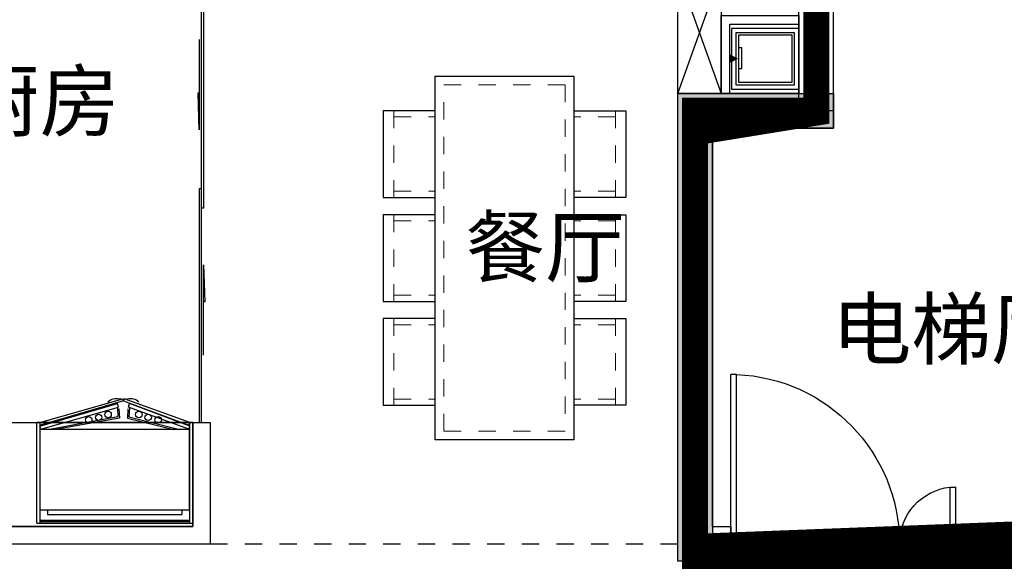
# Model space of a CAD drawing. Header units: millimetres. Extents: x 296296 to 297283, y 219875 to 220035.
# Tile 120 of 256: x 296798.09 to 296803.77, y 220017.59 to 220020.71. Entities that reach past the tile are written whole.
import ezdxf

# ---------------------------------------------------------------- set-up
doc = ezdxf.new("R2010")
doc.units = ezdxf.units.MM
for name, pattern in [('185洋房-中间套（报建版）-旧规$0$洋房户型$0$_DASH', [0.6000000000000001, 0.4, -0.2]), ('185洋房-中间套（报建版）-旧规$0$洋房户型$0$DASH', [0.35, 0.25, -0.1]), ('DASH', [0.35, 0.25, -0.1])]:
    doc.linetypes.add(name, pattern=pattern)
doc.layers.add('面积-计容-住宅-1', color=1, linetype='Continuous', lineweight=0)
doc.styles.add('_TCH_DIM', font='SIMPLEX', dxfattribs={"bigfont": 'GBCBIG'})
doc.styles.get("Standard").update_dxf_attribs({"font": 'arial.ttf'})

# ---------------------------------------------------------------- blocks, each defined once
blk = doc.blocks.new('*U14')
at = {"lineweight": -2}
blk.add_hatch(color=253, dxfattribs=at).paths.add_polyline_path([(0, 200), (700, 0), (0, 0)])
at = {"color": 253, "linetype": 'DASH', "lineweight": -2}
blk.add_line((1050, 806.2177826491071), (700, 200), dxfattribs=at)
at = {"color": 253, "lineweight": -2}
for p, q in [((700, 200), (93.7822173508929, 550)), ((0, 200), (0, 0)), ((700, 200), (0, 200)), ((0, 200), (700, 0)), ((700, 0), (700, 200)), ((0, 0), (700, 0))]:
    blk.add_line(p, q, dxfattribs=at)
at = {"color": 253, "linetype": 'DASH', "lineweight": -2}
blk.add_arc((700, 200), 700, 60.00000000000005, 180, dxfattribs=at)
blk = doc.blocks.new('$DORLIB2D$00000127')
at = {"color": 253, "lineweight": -2}
for points in [[(-0.5333333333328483, 0.7948983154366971), (-0.5333333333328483, 0.690405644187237)], [(-0.0333333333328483, 0.7948983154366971), (-0.5333333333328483, 0.7948983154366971)], [(-0.0333333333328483, 0.7948983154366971), (-0.0333333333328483, 0.690405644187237)], [(0.5333333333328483, 0.7948983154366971), (0.0333333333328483, 0.7948983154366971)], [(0.0333333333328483, 0.7948983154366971), (0.0333333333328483, 0.690405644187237)], [(0.5333333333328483, 0.7948983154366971), (0.5333333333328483, 0.690405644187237)], [(-0.0333333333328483, 0.690405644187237), (-0.5333333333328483, 0.690405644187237)], [(0.5333333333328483, 0.690405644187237), (0.0333333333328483, 0.690405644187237)], [(0.5, 0.4999999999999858), (-0.5, 0.4999999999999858)]]:
    blk.add_lwpolyline(points, dxfattribs=at)
blk = doc.blocks.new('$DORLIB2D$00000116')
at = {"color": 253, "lineweight": -2}
for p, q in [((-0.4999999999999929, 7.1e-15), (-0.146446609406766, 0.353553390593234)), ((0.5000000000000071, 7.1e-15), (0.1464466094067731, 0.353553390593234))]:
    blk.add_line(p, q, dxfattribs=at)
for centre, radius, start, end in [((-0.4999999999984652, 4.832e-13), 0.4999999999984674, 0, 45), ((0.4999999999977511, 9.059e-13), 0.4999999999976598, 135, 180)]:
    blk.add_arc(centre, radius, start, end, dxfattribs=at)
blk = doc.blocks.new('洋房核心筒（标准层）')
at = {"color": 253}
for p, q in [((13399.99999975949, 9700.000023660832), (13400.00000002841, 13200.00000022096)), ((13400.00000002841, 13200.00000022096), (13600.00000002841, 13200.00000020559)), ((14930.00000002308, 13200.00000001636), (13599.99999987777, 13200.00000002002)), ((13599.99999987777, 13200.00000002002), (13599.99999987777, 11879.99999977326)), ((13599.99999975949, 9700.000023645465), (13600.00000002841, 13200.00000020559)), ((15926.98729813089, 13199.99999989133), (14930.00000002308, 13200.00000001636)), ((14929.99999986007, 11900.00000001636), (14930.00000002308, 13200.00000001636)), ((15189.99999986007, 11899.99999998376), (15190.00000002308, 13199.99999998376)), ((15449.99999986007, 11899.99999995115), (15450.00000002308, 13199.99999995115)), ((15709.99999986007, 11899.99999991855), (15710.00000002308, 13199.99999991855)), ((16275.05942885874, 12597.12138459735), (15926.98729813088, 13199.99999989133)), ((17270.00000002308, 13199.99999972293), (16042.45735196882, 13199.99999987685)), ((16375.05942886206, 12623.91630382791), (16042.45735196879, 13199.99999987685)), ((16229.99999998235, 12875.16660483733), (16230.00000002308, 13199.99999985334)), ((16489.99999992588, 12424.83339483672), (16490.00000002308, 13199.99999982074)), ((16749.99999986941, 11974.50018483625), (16750.00000002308, 13199.99999978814)), ((17009.99999986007, 11899.99999975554), (17010.00000002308, 13199.99999975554)), ((17269.99999986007, 11899.99999972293), (17270.00000002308, 13199.99999972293)), ((18600.00000003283, 13199.99999955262), (17269.99999994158, 13199.99999972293)), ((18599.9999998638, 11879.99999964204), (18600.00000003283, 13199.99999955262)), ((18599.99999976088, 9700.000023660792), (18600.00000002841, 13199.9999995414)), ((18600.00000002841, 13199.9999995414), (18800.00000002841, 13199.99999952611)), ((18799.99999976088, 9700.000023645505), (18800.00000002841, 13199.99999952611)), ((15969.99999986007, 11899.99999988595), (15970.00000001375, 13125.49981483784)), ((16229.99999986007, 11899.99999985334), (16229.99999995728, 12675.16660483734)), ((16455.45941541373, 12645.45941528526), (16275.05942885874, 12597.12138459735)), ((16282.56718102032, 12439.41447386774), (16455.45941541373, 12645.45941528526)), ((16454.91873227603, 12485.5959328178), (16282.56718102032, 12439.41447386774)), ((16677.54264791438, 11899.99999979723), (16354.91873227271, 12458.80101358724)), ((16793.01270175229, 11899.99999978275), (16454.91873227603, 12485.5959328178)), ((16489.99999986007, 11899.99999982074), (16489.9999999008, 12224.83339483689)), ((14899.99999987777, 11900.00000002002), (14929.99999986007, 11900.00000001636)), ((14899.99999987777, 11879.99999973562), (14899.99999987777, 11900.00000002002)), ((14899.99999983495, 11100.00000003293), (14899.99999988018, 11900.00000003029)), ((15999.99999988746, 11899.99999988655), (14899.99999988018, 11900.00000003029)), ((16677.54264791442, 11899.99999979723), (14929.99999986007, 11900.00000001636)), ((17299.99999987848, 11899.99999971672), (15999.99999988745, 11899.99999988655)), ((17269.99999986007, 11899.99999972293), (16793.01270175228, 11899.99999978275)), ((17269.99999986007, 11899.99999972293), (17299.99999986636, 11899.99999971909)), ((17299.99999986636, 11899.99999971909), (17299.9999998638, 11879.99999971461)), ((17299.99999983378, 11099.99999971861), (17299.99999987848, 11899.99999971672)), ((13599.99999987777, 11879.9999998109), (13599.9999998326, 11099.9999998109)), ((14899.99999987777, 11879.99999973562), (13599.99999987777, 11879.9999998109)), ((14899.99999987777, 11879.99999973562), (14899.9999998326, 11099.99999973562)), ((17299.99999982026, 11099.99999971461), (17299.9999998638, 11879.99999971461)), ((17299.9999998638, 11879.99999971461), (18599.9999998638, 11879.99999964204)), ((18599.99999982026, 11099.99999964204), (18599.9999998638, 11879.99999964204)), ((14999.9999998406, 11200.00000001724), (14999.99999987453, 11800.00000001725)), ((15899.9999998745, 11799.99999989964), (14999.99999987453, 11800.00000001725)), ((15899.99999985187, 11399.99999988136), (15899.9999998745, 11799.99999989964)), ((17199.99999987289, 11799.9999997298), (15999.99999987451, 11799.99999988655)), ((15999.99999985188, 11399.99999986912), (15999.99999987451, 11799.99999988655)), ((17199.99999983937, 11199.99999972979), (17199.99999987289, 11799.9999997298)), ((14899.99999986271, 11619.99999973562), (13599.99999986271, 11619.9999998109)), ((17299.99999984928, 11619.99999971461), (18599.99999984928, 11619.99999964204)), ((15649.99999984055, 11199.99999991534), (15649.99999985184, 11399.99999991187)), ((15899.99999985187, 11399.99999988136), (15649.99999985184, 11399.99999991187)), ((16599.99999985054, 11399.99999979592), (15999.99999985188, 11399.99999986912)), ((16599.99999983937, 11199.99999979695), (16599.99999985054, 11399.99999979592)), ((14899.99999984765, 11359.99999973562), (13599.99999984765, 11359.9999998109)), ((17299.99999983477, 11359.99999971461), (18599.99999983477, 11359.99999964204)), ((15749.99999983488, 11099.99999989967), (15749.99999984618, 11299.99999989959)), ((15999.99999984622, 11299.99999986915), (15749.99999984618, 11299.99999989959)), ((16499.99999984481, 11299.99999980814), (15999.99999984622, 11299.99999986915)), ((16499.99999983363, 11099.99999980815), (16499.99999984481, 11299.99999980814)), ((14999.99999985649, 11100.00000001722), (14999.99999987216, 11200.00000001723)), ((15649.99999984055, 11199.99999991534), (15599.99999987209, 11199.99999992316)), ((15599.99999987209, 11199.99999992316), (15599.99999985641, 11099.99999992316)), ((16599.99999980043, 11099.99999979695), (16599.99999981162, 11199.99999979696)), ((17199.99999983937, 11199.99999972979), (17199.99999980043, 11099.9999997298)), ((14899.9999998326, 11099.99999973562), (13599.9999998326, 11099.9999998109)), ((14899.99999983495, 11100.00000003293), (14999.99999985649, 11100.00000001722)), ((15599.99999985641, 11099.99999992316), (15749.99999983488, 11099.99999989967)), ((16499.99999983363, 11099.99999980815), (16599.99999980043, 11099.99999979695)), ((17199.99999980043, 11099.9999997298), (17299.99999983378, 11099.99999971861)), ((17299.99999982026, 11099.99999971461), (18599.99999982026, 11099.99999964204)), ((14874.99999968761, 9800.000023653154), (14874.99999965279, 9185.000023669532)), ((17324.99999968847, 9800.000023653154), (14874.99999968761, 9800.000023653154)), ((17324.99999965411, 9185.000023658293), (17324.99999968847, 9800.000023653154)), ((13399.99999975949, 9700.000023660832), (13599.99999975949, 9700.000023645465)), ((18599.99999976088, 9700.000023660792), (18799.99999976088, 9700.000023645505)), ((15074.99999965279, 9185.00002365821), (15074.99999967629, 9600.000023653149)), ((17124.9999996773, 9600.000023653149), (15074.99999967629, 9600.000023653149)), ((17124.9999996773, 9600.000023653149), (17124.99999965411, 9185.000023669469)), ((14874.99999965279, 9185.000023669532), (15074.99999965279, 9185.00002365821)), ((17124.99999965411, 9185.000023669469), (17324.99999965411, 9185.000023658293)), ((15074.9999995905, 8085.000023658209), (14874.9999995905, 8085.000023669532)), ((14874.9999995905, 8085.000023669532), (14874.99999953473, 7100.000023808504)), ((15074.99999954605, 7300.000023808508), (15074.9999995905, 8085.000023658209)), ((17324.99999959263, 8085.000023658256), (17124.99999959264, 8085.000023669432)), ((17124.99999959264, 8085.000023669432), (17124.99999954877, 7300.000023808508)), ((17324.9999995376, 7100.000023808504), (17324.99999959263, 8085.000023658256)), ((17124.99999954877, 7300.000023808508), (15074.99999954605, 7300.000023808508)), ((17324.9999995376, 7100.000023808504), (14874.99999953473, 7100.000023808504))]:
    blk.add_line(p, q, dxfattribs=at)
at = {"color": 253, "lineweight": -2}
for p, q in [((16874.99999966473, 9375.000023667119), (15324.99999966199, 9375.000023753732)), ((15324.99999966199, 9375.000023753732), (15324.99999957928, 7895.000023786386)), ((16874.99999958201, 7895.000023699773), (15324.99999966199, 9375.000023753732)), ((16874.99999966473, 9375.000023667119), (15324.99999957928, 7895.000023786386)), ((16874.99999958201, 7895.000023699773), (16874.99999966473, 9375.000023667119)), ((15324.99999957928, 7895.000023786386), (16874.99999958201, 7895.000023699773)), ((16564.99999957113, 7710.000023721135), (15634.9999995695, 7710.000023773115)), ((15634.9999995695, 7710.000023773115), (15634.99999955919, 7525.000023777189)), ((16564.99999956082, 7525.000023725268), (16564.99999957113, 7710.000023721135)), ((15634.99999955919, 7525.000023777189), (16564.99999956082, 7525.000023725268))]:
    blk.add_line(p, q, dxfattribs=at)
at = {"color": 253}
for points in [[(14249.99999982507, 10969.99999977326, 0, 0, 0), (14249.99999987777, 12550.00000002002, 0, 0, 0), (16229.99999994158, 12549.99999985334, 0, 80.00000000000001, 0), (15929.99999994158, 12549.9999998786, 0, 0, 0)], [(17949.999999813, 10969.99999967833, 0, 0, 0), (17949.99999994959, 12549.99999963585, 0, 0, 0), (16489.99999994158, 12549.99999982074, 0, 80.00000000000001, 0), (16789.99999994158, 12549.99999982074, 0, 0, 0)]]:
    blk.add_lwpolyline(points, format="xyseb", dxfattribs=at)
at = {"color": 253, "lineweight": -2}
blk.add_lwpolyline([(17299.99999980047, 11099.99992195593), (17299.99999989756, 11899.99999971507), (14899.99999988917, 11900.00000006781), (14899.99999977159, 11100.0000000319)], dxfattribs=at)
blk.add_lwpolyline([(15749.99999983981, 11299.99999997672), (16499.99999983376, 11299.99999997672), (16499.99999983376, 11099.99999980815), (15749.99999983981, 11099.99999980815)], close=True, dxfattribs=at)
at = {"color": 253, "lineweight": -2, "xscale": -1, "rotation": 180}
blk.add_blockref('*U14', (15774.94990664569, 11299.98568751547), dxfattribs=at)
at = {"color": 253}
for name, p, xscale, yscale, zscale, rotation in [('$DORLIB2D$00000116', (15299.99999986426, 11149.9999999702), 600, 600, 600, 179.9999999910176), ('$DORLIB2D$00000116', (16899.999999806, 11149.99999976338), -600, 600, -600, 179.9999999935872), ('$DORLIB2D$00000127', (14974.99999962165, 8635.000023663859), 1100, -200, 1100, 89.99999999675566), ('$DORLIB2D$00000127', (17224.99999962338, 8635.000023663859), 1100, 200, 1100, 89.99999999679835)]:
    blk.add_blockref(name, p, dxfattribs=dict(at, xscale=xscale, yscale=yscale, zscale=zscale, rotation=rotation))
at = {"color": 253, "style": '_TCH_DIM'}
for s, p in [('电', (15184.66559205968, 11273.07109868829)), ('水', (16787.66644105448, 11273.07109868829)), ('下', (14155.05319131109, 10519.89999977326)), ('上', (17845.74468065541, 10519.89999967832)), ('电梯', (15884.71652595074, 8513.51764473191))]:
    blk.add_text(s, height=337.5886524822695, dxfattribs=at).set_placement(p)
blk = doc.blocks.new('wy53eu64i765i57i78i')
blk.add_hatch(color=253).paths.add_polyline_path([(995074.8548267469, 189158.4377288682), (995074.8548267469, 186658.4377868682), (994874.8548267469, 186658.4377868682), (994874.8548267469, 189358.4377288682), (995774.8502637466, 189358.4377288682), (995774.8502637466, 189158.4377288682)], flags=0)
at = {"color": 253}
blk.add_lwpolyline([(995074.8548267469, 189158.4377288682), (995074.8548267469, 186658.4377868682), (994874.8548267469, 186658.4377868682), (994874.8548267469, 189358.4377288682), (995774.8502637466, 189358.4377288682), (995774.8502637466, 189158.4377288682), (995074.8548267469, 189158.4377288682)], close=True, dxfattribs=at)
blk = doc.blocks.new('sayea5yuteaytuytrauyt')
h = blk.add_hatch()
h.set_pattern_fill('钢筋混凝土', color=253, scale=100)
h.set_pattern_definition([(45, (0, 0), (-176.7766952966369, 176.7766952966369), []), (49.99999999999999, (0, 0), (717.2601826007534, -62.75213498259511), [75, -825]), (355, (0, 0), (-138.751333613, 752.1921337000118), [60, -660]), (100.4514, (59.77168, -5.22934), (578.5093817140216, 689.4395420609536), [63.74019000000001, -701.142112]), (46.1842, (0, 200), (1067.241048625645, -165.5190143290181), [112.5, -1237.5]), (96.63560000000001, (88.936745, 186.206693), (934.6627055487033, 974.1178709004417), [95.610288, -1051.713]), (351.1842, (0, 200), (934.6619451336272, 974.1186009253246), [90, -990]), (21, (100, 150), (596.9070521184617, -402.6188906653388), [75, -825]), (326.0000000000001, (100, 150), (243.3153319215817, 725.150045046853), [60, -660]), (71.4514, (149.742233, 116.448394), (840.22262858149, 322.5304967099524), [63.74019000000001, -701.142112]), (37.5, (0, 0), (12.15985531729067, 332.8938538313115), [0, -652, 0, -670, 0, -662.5]), (7.5, (0, 0), (263.0695374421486, 394.4117118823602), [0, -382, 0, -637, 0, -252.5]), (327.5, (-223, 0), (533.822436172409, -22.55487173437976), [0, -250, 0, -780, 0, -1035]), (317.5, (-323, 0), (583.1861693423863, 100.1049823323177), [0, -325, 0, -518, 0, -735])])
h.paths.add_polyline_path([(1007424.854593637, 89058.43775986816), (1007424.854593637, 87258.43856486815), (1007174.854593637, 87258.43856486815), (1007174.854593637, 89058.43775986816)])
h.paths.add_polyline_path([(1021574.855280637, 89058.43775986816), (1021574.855280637, 87258.43856486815), (1021324.855280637, 87258.43856486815), (1021324.855280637, 89058.43775986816)])
h.paths.add_polyline_path([(989374.8548266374, 89058.43775186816), (989374.8548266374, 87258.43815686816), (989124.8548266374, 87258.43815686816), (989124.8548266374, 89058.43775186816)])
h.paths.add_polyline_path([(1039624.855051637, 89058.43775186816), (1039624.855051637, 87258.43815686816), (1039374.855051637, 87258.43815686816), (1039374.855051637, 89058.43775186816)])
h.paths.add_polyline_path([(1014474.854936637, 87858.43815686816), (1014474.854936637, 84858.43816086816), (1014274.854936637, 84858.43816086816), (1014274.854936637, 87858.43815686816)])
h.paths.add_polyline_path([(1044574.854944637, 92958.43692786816), (1044574.854944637, 91158.43691286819), (1044374.854944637, 91158.43691286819), (1044374.854944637, 92758.43691286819), (1044074.854822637, 92758.43691286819), (1044074.854822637, 92958.43691286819)])
h.paths.add_polyline_path([(984374.8549336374, 92758.43691286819), (984374.8549336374, 91158.43691286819), (984174.8549336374, 91158.43691286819), (984174.8548116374, 92958.43691286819), (984674.8550556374, 92958.43691286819), (984674.8550556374, 92758.43691286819)])
h.paths.add_polyline_path([(1027974.850721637, 92758.43691286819), (1027974.850721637, 91258.40206186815), (1027774.850721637, 91258.40206186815), (1027774.850721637, 92958.43691286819), (1028324.850721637, 92958.43691286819), (1028324.850721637, 92758.43691286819)])
h.paths.add_polyline_path([(1000974.859155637, 92958.43691286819), (1000974.859155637, 91258.40206186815), (1000774.859155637, 91258.40206186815), (1000774.859155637, 92758.43691286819), (1000424.859155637, 92758.43691286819), (1000424.859155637, 92958.43691286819)])
h.paths.add_polyline_path([(1033174.859613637, 92958.43691286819), (1033174.859613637, 91258.40205786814), (1032974.859613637, 91258.40205786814), (1032974.859613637, 92758.43691286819), (1032624.859613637, 92758.43691286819), (1032624.859613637, 92958.43691286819)])
h.paths.add_polyline_path([(995774.8502636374, 92758.43691286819), (995774.8502636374, 91258.40205786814), (995574.8502636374, 91258.40205786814), (995574.8502636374, 92958.43691286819), (996124.8502636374, 92958.43691286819), (996124.8502636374, 92758.43691286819)])
h.paths.add_polyline_path([(1014874.854936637, 80258.43772586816), (1014874.854936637, 80058.43772586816), (1014274.854936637, 80058.43772586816), (1014274.854936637, 81858.43772586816), (1014474.854936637, 81858.43772586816), (1014474.854936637, 80258.43772586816)])
h.paths.add_polyline_path([(1046674.855165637, 92358.43775186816), (1046674.855165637, 90658.43777086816), (1046474.855165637, 90658.43777086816), (1046474.855165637, 92158.43775186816), (1046024.855051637, 92158.43775186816), (1046024.855051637, 92358.43775186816)])
h.paths.add_polyline_path([(982274.8547116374, 92158.43775186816), (982274.8547116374, 90658.43777086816), (982074.8547116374, 90658.43777086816), (982074.8547116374, 92358.43775186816), (982724.8548266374, 92358.43775186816), (982724.8548266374, 92158.43775186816)])
h.paths.add_polyline_path([(1042874.855566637, 80058.43772586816), (1042874.855604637, 79458.43791586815), (1042074.855596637, 79458.43791586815), (1042074.855596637, 79658.43791586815), (1042674.855566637, 79658.43791586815), (1042674.855528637, 80258.43772586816), (1043624.855539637, 80258.43772586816), (1043624.855539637, 80058.43772586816)])
h.paths.add_polyline_path([(1010674.855341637, 80058.43772586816), (1010674.855379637, 79458.43791586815), (1009874.855367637, 79458.43791586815), (1009874.855367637, 79658.43791586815), (1010474.855341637, 79658.43791586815), (1010474.855303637, 80258.43772586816), (1011424.855310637, 80258.43772586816), (1011424.855310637, 80058.43772586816)])
h.paths.add_polyline_path([(1018874.854505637, 79658.43791586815), (1018874.854505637, 79458.43791586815), (1018074.854498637, 79458.43791586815), (1018074.854536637, 80058.43772586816), (1017324.854563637, 80058.43772586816), (1017324.854563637, 80258.43772586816), (1018274.854536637, 80258.43773286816), (1018274.854536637, 79658.43791586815)])
h.paths.add_polyline_path([(986674.8542806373, 79658.43791586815), (986674.8542806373, 79458.43791586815), (985874.8542736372, 79458.43791586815), (985874.8543116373, 80058.43772586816), (985124.8543376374, 80058.43772586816), (985124.8543376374, 80258.43772586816), (986074.8543116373, 80258.43773286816), (986074.8543116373, 79658.43791586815)])
h.paths.add_polyline_path([(1016574.855280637, 92758.43691286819), (1016574.855280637, 91158.43691286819), (1016374.855280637, 91158.43691286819), (1016374.855280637, 92158.43775186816), (1016074.855051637, 92158.43775186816), (1016074.855051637, 92358.43775186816), (1016374.855280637, 92358.43775186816), (1016374.855280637, 92958.43691286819), (1016874.855280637, 92958.43691286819), (1016874.855280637, 92758.43691286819)])
h.paths.add_polyline_path([(1012374.854593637, 92158.43775186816), (1012374.854593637, 91158.43691286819), (1012174.854593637, 91158.43691286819), (1012174.854593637, 92758.43691286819), (1011874.854593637, 92758.43691286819), (1011874.854593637, 92958.43691286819), (1012374.854593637, 92958.43691286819), (1012374.854593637, 92358.43775186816), (1012674.854826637, 92358.43775186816), (1012674.854826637, 92158.43775186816)])
h.paths.add_polyline_path([(1031699.854631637, 87258.43614286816), (1031699.854631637, 86658.43778686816), (1029249.854215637, 86658.43778686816), (1029249.854215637, 87258.43614286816), (1029449.854215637, 87258.43614286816), (1029449.854215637, 86858.43778286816), (1031499.854631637, 86858.43778286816), (1031499.854631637, 87258.43614286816)])
h.paths.add_polyline_path([(999499.8556616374, 87258.43614286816), (999499.8556616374, 86658.43778686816), (997049.8552426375, 86658.43778686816), (997049.8552426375, 87258.43614286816), (997249.8552426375, 87258.43614286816), (997249.8552426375, 86858.43778286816), (999299.8556616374, 86858.43778286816), (999299.8556616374, 87258.43614286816)])
h.paths.add_polyline_path([(1029449.854215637, 89158.43772886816), (1029449.854215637, 88743.43829786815), (1029249.854215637, 88743.43829786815), (1029249.854215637, 89358.43772886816), (1031699.854631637, 89358.43772886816), (1031699.854631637, 88743.43913286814), (1031499.854631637, 88743.43913286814), (1031499.854631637, 89158.43772886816)])
h.paths.add_polyline_path([(999499.8556616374, 89358.43772886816), (999499.8556616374, 88743.43829786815), (999299.8556616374, 88743.43829786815), (999299.8556616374, 89158.43772886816), (997249.8552426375, 89158.43772886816), (997249.8552426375, 88743.43913286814), (997049.8552426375, 88743.43913286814), (997049.8552426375, 89358.43772886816)])
h.paths.add_polyline_path([(1026174.845110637, 92958.43691286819), (1026174.845110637, 90058.43717586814), (1025974.845110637, 90058.43717586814), (1025974.845110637, 92758.43691286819), (1025574.850809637, 92758.43691286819), (1025574.850809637, 92958.43691286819)])
h.paths.add_polyline_path([(1002774.864763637, 92758.43691286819), (1002774.864763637, 90058.43717586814), (1002574.864763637, 90058.43717586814), (1002574.864763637, 92958.43691286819), (1003174.859068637, 92958.43691286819), (1003174.859068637, 92758.43691286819)])
h.paths.add_polyline_path([(993974.8547306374, 92958.43691686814), (993974.8547306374, 90058.44779286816), (993774.8547306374, 90058.44779286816), (993774.8547306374, 92758.43691286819), (993374.8515306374, 92758.43691286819), (993374.8515306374, 92958.43691286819)])
h.paths.add_polyline_path([(1034974.855142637, 92758.43691286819), (1034974.855142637, 90058.44779286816), (1034774.855142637, 90058.44779286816), (1034774.855142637, 92958.43691686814), (1035374.858343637, 92958.43691286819), (1035374.858343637, 92758.43691286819)])
h.paths.add_polyline_path([(1046674.855165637, 83408.43776386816), (1046674.855165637, 80058.43772586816), (1046074.855165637, 80058.43772586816), (1046074.855165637, 80258.43772586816), (1046474.855165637, 80258.43772586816), (1046474.855165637, 83408.43776386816)])
h.paths.add_polyline_path([(982674.8547116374, 80258.43772586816), (982674.8547116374, 80058.43772586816), (982074.8547116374, 80058.43772586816), (982074.8547116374, 83408.43776386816), (982274.8547116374, 83408.43776386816), (982274.8547116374, 80258.43772586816)])
h.paths.add_polyline_path([(1001674.854280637, 89358.43772886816), (1001674.854280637, 86658.43778686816), (1001474.854280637, 86658.43778686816), (1001474.854280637, 89158.43772886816), (1000774.859155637, 89158.43772886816), (1000774.859155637, 89358.43772886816)])
h.paths.add_polyline_path([(1027274.855596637, 89158.43772886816), (1027274.855596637, 86658.43778686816), (1027074.855596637, 86658.43778686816), (1027074.855596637, 89358.43772886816), (1027974.850721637, 89358.43772886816), (1027974.850721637, 89158.43772886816)])
h.paths.add_polyline_path([(995074.8548266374, 89158.43772886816), (995074.8548266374, 86658.43778686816), (994874.8548266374, 86658.43778686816), (994874.8548266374, 89358.43772886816), (995774.8502636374, 89358.43772886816), (995774.8502636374, 89158.43772886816)])
h.paths.add_polyline_path([(1033874.855051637, 89358.43772886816), (1033874.855051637, 86658.43778686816), (1033674.855051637, 86658.43778686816), (1033674.855051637, 89158.43772886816), (1032974.859613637, 89158.43772886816), (1032974.859613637, 89358.43772886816)])
h.paths.add_polyline_path([(989374.8548266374, 92958.43691286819), (989374.8548266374, 92158.43691286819), (988974.8548266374, 92158.43691286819), (988974.8548266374, 92958.43691286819)])
h.paths.add_polyline_path([(1007574.854593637, 92958.43691286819), (1007574.854593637, 92158.43691286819), (1007174.854593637, 92158.43691286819), (1007174.854593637, 92958.43691286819)])
h.paths.add_polyline_path([(995074.8548266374, 79658.43738986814), (995074.8548266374, 79258.43738986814), (994374.8548266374, 79258.43738986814), (994374.8548266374, 79658.43738986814)])
h.paths.add_polyline_path([(1002174.854280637, 79658.43738986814), (1002174.854280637, 79258.43738986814), (1001474.854280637, 79258.43738986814), (1001474.854280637, 79658.43738986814)])
h.paths.add_polyline_path([(1027274.855596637, 79658.43738986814), (1027274.855596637, 79258.43738986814), (1026574.855596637, 79258.43738986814), (1026574.855596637, 79658.43738986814)])
h.paths.add_polyline_path([(1034374.855051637, 79658.43738986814), (1034374.855051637, 79258.43738986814), (1033674.855051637, 79258.43738986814), (1033674.855051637, 79658.43738986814)])
h.paths.add_polyline_path([(1039774.855051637, 92958.43691286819), (1039774.855051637, 92158.43691286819), (1039374.855051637, 92158.43691286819), (1039374.855051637, 92958.43691286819)])
h.paths.add_polyline_path([(1021574.855280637, 92958.43691286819), (1021574.855280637, 92158.43691286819), (1021174.855280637, 92158.43691286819), (1021174.855280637, 92958.43691286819)])
at = {"color": 253}
blk.add_lwpolyline([(1027274.855596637, 89158.43772886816), (1027274.855596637, 86658.43778686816), (1027074.855596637, 86658.43778686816), (1027074.855596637, 89358.43772886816), (1027974.850721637, 89358.43772886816), (1027974.850721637, 89158.43772886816), (1027274.855596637, 89158.43772886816)], close=True, dxfattribs=at)
blk = doc.blocks.new('4uyh5uj6kj67j75rykjtuk7tsik76ykj')
at = {"color": 253}
for s, p in [('厨房', (847930.6377189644, 431145.4245719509)), ('餐厅', (850848.7178462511, 430303.3757845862)), ('电梯厅', (852963.5, 429830))]:
    blk.add_text(s, height=337.5886524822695, dxfattribs=at).set_placement(p)
blk = doc.blocks.new('185洋房-中间套（报建版）-旧规$0$jj-yd')
at = {"color": 253}
blk.add_lwpolyline([(174.9992594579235, -0.0025692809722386), (175.0021223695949, 389.9974307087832), (-174.9978776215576, 389.9999999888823), (-175.0007405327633, -8.731149e-10)], close=True, dxfattribs=at)
at = {"color": 253, "ltscale": 0.1}
for points in [[(149.9994429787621, 24.9976142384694), (150.0019388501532, 364.9976142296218), (-149.9980611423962, 364.9998164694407), (-150.0005570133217, 24.99981647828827)], [(149.9994429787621, 24.9976142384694), (150.0019388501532, 364.9976142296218), (-149.9980611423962, 364.9998164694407), (-150.0005570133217, 24.99981647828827)], [(134.9995530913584, 39.99772435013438), (135.0018287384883, 349.9977243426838), (-134.9981712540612, 349.9997063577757), (-135.0004469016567, 39.9997063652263)], [(134.9995530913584, 39.99772435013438), (135.0018287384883, 349.9977243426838), (-134.9981712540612, 349.9997063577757), (-135.0004469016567, 39.9997063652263)]]:
    blk.add_lwpolyline(points, close=True, dxfattribs=at)
blk.add_lwpolyline([(57.46153203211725, 40.25975236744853), (57.46256654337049, 60.25975235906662), (-62.53743343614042, 60.26229884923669), (-62.53846794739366, 40.26229885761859)], dxfattribs=at)
at = {"color": 253, "ltscale": 0.1, "extrusion": (-5.679113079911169e-34, -3.477453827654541e-50, -1)}
blk.add_lwpolyline([(0.0004469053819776, 39.99871535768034, 0, 50.00000000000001, 0), (-0.000111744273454, -10.00128463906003, 0, 0, 0)], format="xyseb", dxfattribs=at)
blk = doc.blocks.new('185洋房-中间套（报建版）-旧规$0$185洋房-边套（报建版）$0$洋房户型$0$$0$900-660双开门冰箱A')
at = {"color": 253, "linetype": 'ByBlock'}
blk.add_wipeout([(-1647770.3013163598, 357301.7004947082), (-1647752.52353858, 357301.7004947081), (-1647752.52353858, 357881.69818314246), (-1648652.52353858, 357881.69537177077), (-1648652.52353858, 357301.7004947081), (-1648634.5232489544, 357301.7004947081), (-1648255.5604898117, 357163.85799865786), (-1648248.658648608, 357163.85799865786)], dxfattribs=at)
at = {"color": 253}
for p, q in [((-1647752.52353858, 357881.7004947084), (-1648652.52353858, 357881.7004947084)), ((-1648652.52353858, 357881.7004947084), (-1648652.52353858, 357301.7004947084)), ((-1648634.7457608, 357881.7004947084), (-1648634.7457608, 357301.7004947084)), ((-1647770.30131636, 357872.8116058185), (-1648634.7457608, 357872.8116058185)), ((-1647770.30131636, 357881.7004947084), (-1647770.30131636, 357301.7004947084)), ((-1647752.52353858, 357881.7004947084), (-1647752.523538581, 357301.7004947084)), ((-1647752.52353858, 357881.7004947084), (-1647752.523538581, 357301.7004947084)), ((-1647752.52353858, 357881.7004947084), (-1647752.523538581, 357301.7004947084)), ((-1647770.30131636, 357863.9227169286), (-1648634.7457608, 357863.9227169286)), ((-1647814.331791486, 357831.5484286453), (-1648589.887347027, 357831.5484286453)), ((-1648589.887347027, 357804.5876135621), (-1648589.887347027, 357831.5484286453)), ((-1647814.331791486, 357804.587613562), (-1647814.331791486, 357831.5484286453)), ((-1647769.887347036, 357804.587613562), (-1648634.331791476, 357804.587613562)), ((-1648634.331791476, 357804.587613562), (-1648634.331791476, 357341.1716699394)), ((-1648634.331791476, 357797.9209468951), (-1648634.331791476, 357365.6161143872)), ((-1647769.887347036, 357341.1716699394), (-1647769.887347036, 357804.587613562)), ((-1648652.52353858, 357301.7004947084), (-1647752.523538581, 357301.7004947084)), ((-1648629.988177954, 357339.5970792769), (-1648634.7457608, 357321.8415383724)), ((-1648634.7457608, 357321.8415383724), (-1648286.371664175, 357191.4836692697)), ((-1648634.579287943, 357301.7208781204), (-1648255.560489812, 357163.8579986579)), ((-1648630.458015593, 357316.8721521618), (-1648634.523248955, 357301.7004947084)), ((-1648634.331791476, 357341.1716699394), (-1647769.887347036, 357341.1716699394)), ((-1648252.10956921, 357176.737009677), (-1648630.458015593, 357316.8721521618)), ((-1648629.988177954, 357339.5970792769), (-1648280.620129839, 357212.9486876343)), ((-1648283.951737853, 357268.1713068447), (-1648578.584328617, 357341.1716699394)), ((-1648275.502140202, 357275.0889415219), (-1648543.758474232, 357340.292164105)), ((-1648252.10956921, 357176.737009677), (-1647773.761122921, 357316.8721521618)), ((-1647769.639850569, 357301.7208781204), (-1648248.658648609, 357163.8579986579)), ((-1648228.716998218, 357275.0889415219), (-1647860.460664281, 357340.2921641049)), ((-1647774.230960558, 357339.5970792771), (-1648223.599008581, 357212.9486876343)), ((-1648220.267400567, 357268.1713068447), (-1647825.634809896, 357341.1716699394)), ((-1647769.473377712, 357321.8415383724), (-1648217.847474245, 357191.4836692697)), ((-1647774.230960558, 357339.5970792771), (-1647769.473377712, 357321.8415383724)), ((-1647773.761122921, 357316.8721521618), (-1647769.695889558, 357301.7004947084)), ((-1648286.624227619, 357217.3711364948), (-1648283.951737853, 357268.1713068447)), ((-1648278.319516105, 357221.5346949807), (-1648275.502140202, 357275.0889415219)), ((-1648225.899622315, 357221.5346949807), (-1648228.716998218, 357275.0889415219)), ((-1648217.594910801, 357217.3711364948), (-1648220.267400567, 357268.1713068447)), ((-1648280.620129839, 357212.9486876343), (-1648286.371664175, 357191.4836692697)), ((-1648223.599008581, 357212.9486876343), (-1648217.847474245, 357191.4836692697)), ((-1648267.25398932, 357163.8769408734), (-1648275.271829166, 357166.0253145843)), ((-1648252.10956921, 357176.737009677), (-1648255.560489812, 357163.8579986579)), ((-1648252.10956921, 357176.737009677), (-1648248.658648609, 357163.8579986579)), ((-1648236.965149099, 357163.8769408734), (-1648228.947309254, 357166.0253145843))]:
    blk.add_line(p, q, dxfattribs=at)
for centre in [(-1648452.803461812, 357285.0089766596), (-1648051.415676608, 357285.0089766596), (-1648395.143145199, 357270.9551452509), (-1648340.998142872, 357254.7930045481), (-1648163.220995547, 357254.7930045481), (-1648109.07599322, 357270.9551452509)]:
    blk.add_circle(centre, 18.68250409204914, dxfattribs=at)
for centre, start, end in [((-1648292.768500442, 357233.5068300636), 225.4643805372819, 284.5356194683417), ((-1648211.450637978, 357233.5068300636), 255.4643805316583, 314.5356194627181)]:
    blk.add_arc(centre, 69.7129000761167, start, end, dxfattribs=at)
blk = doc.blocks.new('*U1207')
at = {"color": 253, "linetype": '185洋房-中间套（报建版）-旧规$0$洋房户型$0$DASH', "lineweight": 13, "ltscale": 0.2}
for p, q in [((200, 240), (699.8967938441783, 240)), ((234.8967938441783, 239.9999999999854), (234.8967938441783, 0)), ((665, 239.9999999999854), (665, 0)), ((800, 240), (1299.896793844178, 240)), ((834.8967938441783, 239.9999999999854), (834.8967938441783, 0)), ((1265, 239.9999999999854), (1265, 0)), ((1400, 240), (1899.896793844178, 240)), ((1434.896793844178, 239.9999999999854), (1434.896793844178, 0)), ((1865, 239.9999999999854), (1865, 0)), ((234.8967938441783, -1039.999999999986), (234.8967938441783, -800)), ((665, -1039.999999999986), (665, -800)), ((834.8967938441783, -1039.999999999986), (834.8967938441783, -800)), ((1265, -1039.999999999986), (1265, -800)), ((1434.896793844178, -1039.999999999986), (1434.896793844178, -800)), ((1865, -1039.999999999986), (1865, -800)), ((200, -1040), (699.8967938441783, -1040)), ((800, -1040), (1299.896793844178, -1040)), ((1400, -1040), (1899.896793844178, -1040))]:
    blk.add_line(p, q, dxfattribs=at)
at = {"color": 253, "ltscale": 300}
for points in [[(700, 0), (700, 300), (200, 300), (200, 0)], [(1300, 0), (1300, 300), (800, 300), (800, 0)], [(1900, 0), (1900, 300), (1400, 300), (1400, 0)], [(700, -800), (700, -1100), (200, -1100), (200, -800)], [(1300, -800), (1300, -1100), (800, -1100), (800, -800)], [(1900, -800), (1900, -1100), (1400, -1100), (1400, -800)]]:
    blk.add_lwpolyline(points, dxfattribs=at)
blk.add_lwpolyline([(0, 0), (2100, 0), (2100, -800), (0, -800)], close=True, dxfattribs=at)
at = {"color": 253, "linetype": '185洋房-中间套（报建版）-旧规$0$洋房户型$0$DASH', "lineweight": 13, "ltscale": 0.3}
blk.add_lwpolyline([(50, -50), (2050, -50), (2050, -750), (50, -750)], close=True, dxfattribs=at)
blk = doc.blocks.new('185洋房-中间套（报建版）-旧规$0$洋房户型$0$$DorLib2D$00000225')
at = {"color": 253}
for p, q in [((0.4750000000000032, -0.0014478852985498), (0.4750000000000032, 0.7521225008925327)), ((0.4750000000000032, 0.7521225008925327), (0.5000000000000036, 0.7521225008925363)), ((0.5000000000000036, -0.0014478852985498), (0.5000000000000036, 0.7521225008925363)), ((-0.4999999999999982, -3.6e-15), (-0.5, 0.252035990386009)), ((-0.4750000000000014, 0.252035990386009), (-0.5, 0.252035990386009)), ((-0.4749999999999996, -3.6e-15), (-0.4750000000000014, 0.252035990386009)), ((-0.4749999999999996, -3.6e-15), (-0.4999999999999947, -3.6e-15)), ((0.4750000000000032, -0.0014478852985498), (0.4999999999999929, -0.0014478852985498))]:
    blk.add_line(p, q, dxfattribs=at)
for centre, radius, start, end in [((0.5046168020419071, -0.0019208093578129), 0.7546247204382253, 92.24926861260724, 179.7237749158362), ((-0.5007908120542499, 0.0025725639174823), 0.2507930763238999, 359.7898704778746, 84.09743784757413)]:
    blk.add_arc(centre, radius, start, end, dxfattribs=at)
blk = doc.blocks.new('185洋房-中间套（报建版）-旧规$0$185洋房-边套（报建版）$0$洋房户型$0$$DORLIB2D$00000131')
at = {"color": 253, "lineweight": -2}
for p, q in [((0.1499999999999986, 0.125), (0.2319490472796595, 0.1972603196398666)), ((0.2319490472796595, 0.1972603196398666), (0.2319490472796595, 0.125)), ((-0.5000000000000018, 0.125), (-0.5000000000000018, 0)), ((0.0192439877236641, 0.125), (-0.5000000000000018, 0.125)), ((0.0192439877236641, 0), (0.0192439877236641, 0.125)), ((0.3499999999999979, 0.125), (0.1499999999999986, 0.125)), ((-0.5000000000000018, 0), (0.0192439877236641, 0)), ((-0.0239902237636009, 0), (0.4999999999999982, 0)), ((-0.0239902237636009, -0.125), (-0.0239902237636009, 0)), ((0.4999999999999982, 0), (0.4999999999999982, -0.125)), ((-0.3500000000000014, -0.125), (-0.1500000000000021, -0.125)), ((-0.2319490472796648, -0.1972603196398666), (-0.2319490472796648, -0.125)), ((-0.1500000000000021, -0.125), (-0.2319490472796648, -0.1972603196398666)), ((0.4999999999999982, -0.125), (-0.0239902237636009, -0.125))]:
    blk.add_line(p, q, dxfattribs=at)
blk = doc.blocks.new('185洋房-中间套（报建版）-旧规')
at = {"color": 253, "linetype": 'Continuous'}
for p, q in [((18600.01528048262, 9599.99997953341), (18600.00958371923, 10699.99997932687)), ((18800.01424471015, 9799.999979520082), (18800.01061949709, 10499.9999793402)), ((19499.99993213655, 9799.9999794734), (18800.01424471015, 9799.999979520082)), ((19499.99993213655, 7099.999979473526), (19499.99993213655, 9799.9999794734)), ((19299.99993213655, 9599.999979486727), (18600.01528048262, 9599.99997953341)), ((19299.99993213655, 7299.999979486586), (19299.99993213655, 9599.999979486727)), ((22199.9999414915, 7899.999979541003), (22199.9999414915, 7199.999979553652)), ((17893.99665124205, 7299.99997957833), (17500.00230027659, 7299.999979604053)), ((17893.996651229, 7099.999979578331), (17893.99665124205, 7299.99997957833)), ((19299.99993213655, 7299.999979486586), (19193.99665124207, 7299.999979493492)), ((19193.99665124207, 7299.999979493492), (19193.99665122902, 7099.99997949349)), ((25199.99993213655, 7199.99997975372), (22199.9999414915, 7199.999979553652))]:
    blk.add_line(p, q, dxfattribs=at)
at = {"color": 253}
for points in [[(19250.01528044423, 9799.999979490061), (19500.01528044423, 9799.999979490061), (19500.01528044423, 10499.99997949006), (19250.01528044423, 10499.99997949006)], [(18800.01528048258, 9799.999979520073), (19250.01528048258, 9799.999979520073), (19250.01528048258, 10249.99997952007), (18800.01528048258, 10249.99997952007)], [(18800.01528048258, 9799.999979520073), (19200.01528048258, 9799.999979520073), (19200.01528048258, 10199.99997952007), (18800.01528048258, 10199.99997952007)]]:
    blk.add_lwpolyline(points, close=True, dxfattribs=at)
for points in [[(19500.01528044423, 9799.999979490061), (19250.01528044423, 10499.99997945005)], [(19500.01528044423, 10499.99997943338), (19250.01528048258, 9799.999979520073)]]:
    blk.add_lwpolyline(points, dxfattribs=at)
at = {"color": 253, "linetype": '185洋房-中间套（报建版）-旧规$0$洋房户型$0$_DASH', "ltscale": 0.5}
blk.add_lwpolyline([(22199.99994152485, 7199.999979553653), (19499.99993216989, 7199.999979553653)], dxfattribs=at)
at = {"color": 253}
for name, p, xscale, yscale, zscale, rotation in [('185洋房-中间套（报建版）-旧规$0$185洋房-边套（报建版）$0$洋房户型$0$$DORLIB2D$00000131', (22249.9999414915, 9199.999979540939), 2600, -100, 100, 90), ('185洋房-中间套（报建版）-旧规$0$洋房户型$0$$DorLib2D$00000225', (18543.99665123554, 7199.999979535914), -1300, -1300, 200, 179.999999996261)]:
    blk.add_blockref(name, p, dxfattribs=dict(at, xscale=xscale, yscale=yscale, zscale=zscale, rotation=rotation))
at = {"color": 253, "extrusion": (0, 0, -1), "zscale": -1}
for name, p, rotation in [('185洋房-中间套（报建版）-旧规$0$jj-yd', (-19190.02271465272, 10000.00477309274), 270), ('*U1207', (-20900.00089795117, 7799.99074609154), 90.00000000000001), ('185洋房-中间套（报建版）-旧规$0$185洋房-边套（报建版）$0$洋房户型$0$$0$900-660双开门冰箱A', (-1670952.53292722, 365201.6612747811), 180.000001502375)]:
    blk.add_blockref(name, p, dxfattribs=dict(at, rotation=rotation))
at = {"color": 253, "linetype": 'Continuous'}
for p, q in [((22299.9999414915, 7899.999979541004), (22199.9999414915, 7899.999979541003)), ((22299.9999414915, 7299.999979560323), (22299.9999414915, 7899.999979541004)), ((24999.99993213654, 7299.999979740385), (22299.9999414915, 7299.999979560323))]:
    blk.add_line(p, q, dxfattribs=at)
at = {"color": 253}
blk.add_lwpolyline([(22299.99994250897, 7900.004162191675), (22299.99994037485, 7300.001009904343), (24999.99982544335, 7299.999979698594), (25000.00043315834, 10899.99997972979), (24400.00043315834, 10899.99997972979), (24399.99996130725, 7900.002946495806)], close=True, dxfattribs=at)

msp = doc.modelspace()

# ---------------------------------------------------------------- block references
at = {"yscale": 0.001, "zscale": 0.001}
for name, p, xscale in [('4uyh5uj6kj67j75rykjtuk7tsik76ykj', (295949.8135978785, 219588.9300733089), 0.001), ('wy53eu64i765i57i78i', (295807.0135978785, 219830.9300733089), 0.001), ('sayea5yuteaytuytrauyt', (295774.8135978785, 219930.9300733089), 0.001), ('洋房核心筒（标准层）', (296821.3884530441, 220010.4885109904), -0.001)]:
    msp.add_blockref(name, p, dxfattribs=dict(at, xscale=xscale))

# ---------------------------------------------------------------- next in the draw order: block references
at = {"xscale": -0.001, "yscale": 0.001, "zscale": 0.001}
msp.add_blockref('185洋房-中间套（报建版）-旧规', (296821.3884530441, 220010.4885109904), dxfattribs=at)

# ---------------------------------------------------------------- next in the draw order: linework, layer by layer
at = {"layer": '面积-计容-住宅-1', "const_width": 0.15}
for points in [[(296808.0384528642, 220023.9385109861), (296808.0384507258, 220023.3385109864), (296807.988452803, 220023.3385109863), (296807.9884529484, 220021.1885109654), (296807.8884531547, 220021.1885109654), (296807.8884528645, 220020.1885109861), (296808.5884528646, 220020.1885109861), (296808.5884528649, 220017.6885109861), (296801.988452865, 220017.6885109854), (296801.9884528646, 220020.1885109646), (296802.6884528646, 220020.1885109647), (296802.6884525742, 220021.1885108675), (296802.5884528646, 220021.1885108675), (296802.588452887, 220023.3385107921), (296802.5384525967, 220023.3385107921), (296802.5384528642, 220023.9385109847)], [(296800.9884460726, 220021.4885113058), (296796.3884526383, 220021.4885109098), (296796.3884529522, 220022.5885109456), (296794.5884527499, 220022.5885109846), (296794.5884530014, 220023.2885110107), (296791.1884530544, 220023.2885109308), (296791.1884530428, 220022.6885109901), (296789.1884528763, 220022.6885109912), (296789.1884528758, 220016.3885109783), (296789.1884528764, 220016.3885109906), (296789.188452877, 220011.5885109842), (296792.888452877, 220011.5885109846), (296792.888452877, 220010.9885109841), (296796.388452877, 220010.9885109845), (296796.3884528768, 220012.7385109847), (296801.8884528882, 220012.7385109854), (296801.8884528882, 220012.7385109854), (296805.2884528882, 220012.7385109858), (296805.2884528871, 220017.6885109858), (296801.9884528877, 220017.6885109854), (296801.9884528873, 220020.1885109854), (296802.6884528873, 220020.1885109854), (296802.6884528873, 220021.1885108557), (296800.9884460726, 220021.1885113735)]]:
    msp.add_lwpolyline(points, close=True, dxfattribs=at)

doc.saveas('drawing.dxf')
